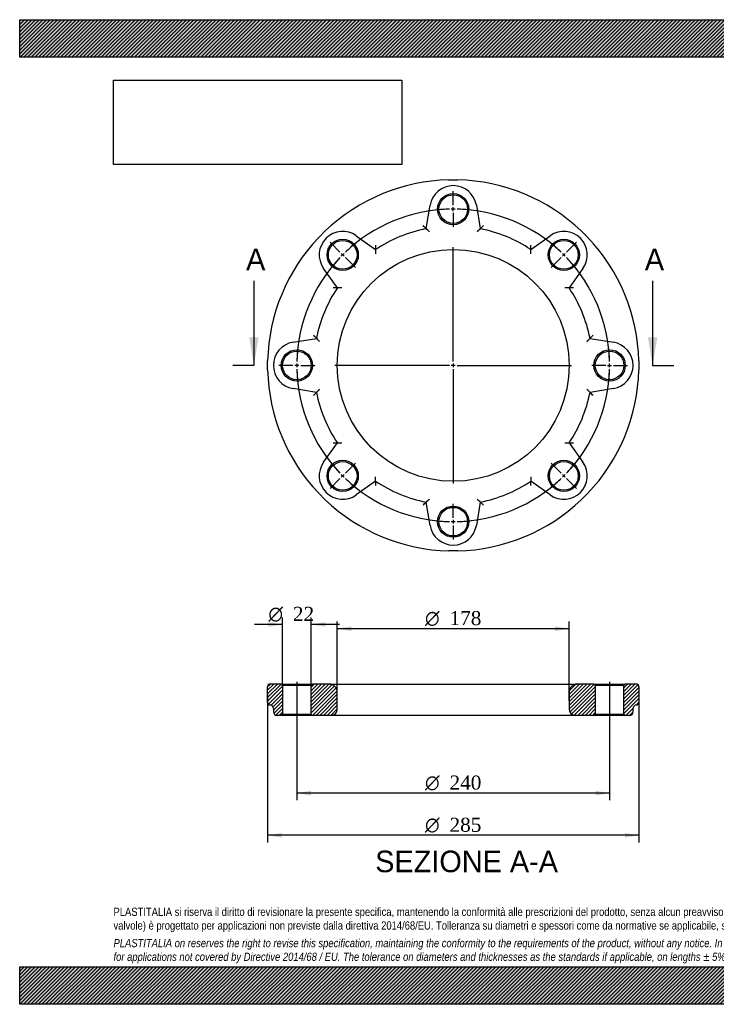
# Model space of a CAD drawing. Header units: millimetres. Extents: x 0 to 1069, y 0 to 756.
# Tile 1 of 2: x 0 to 535, y 0 to 756. Entities that reach past the tile are written whole.
import ezdxf
from ezdxf.enums import TextEntityAlignment as Align
from ezdxf.lldxf.tags import DXFTag

# ---------------------------------------------------------------- set-up
doc = ezdxf.new("R2010")
doc.units = ezdxf.units.MM
doc.header["$LTSCALE"] = 3.6
for name, color, linetype in [('Default', 7, 'Continuous'), ('DV2_Default', 7, 'Continuous'), ('DV3_Default', 7, 'Continuous'), ('FA160B', 7, 'Continuous')]:
    doc.layers.add(name, color=color, linetype=linetype)
doc.styles.add('SEACAD_Solid_Edge_ANSI', font='seans.ttf')
doc.styles.add('SEACAD_Solid_Edge_ANSI1_Symbols', font='semeca1.ttf')
doc.styles.add('SEACAD_Times_New_Roman', font='times.ttf')
tags = doc.linetypes.add('CENTER2', pattern=[28.575, 19.05, -3.175, 3.175, -3.175]).pattern_tags.tags
tags[10:11] = [DXFTag(74, 4), DXFTag(75, 0), DXFTag(340, '0'), DXFTag(46, 0.0), DXFTag(50, 0.0), DXFTag(44, 0.0), DXFTag(45, 0.0)]
tags[8:9] = [DXFTag(74, 4), DXFTag(75, 0), DXFTag(340, '0'), DXFTag(46, 0.0), DXFTag(50, 0.0), DXFTag(44, 0.0), DXFTag(45, 0.0)]
tags[6:7] = [DXFTag(74, 4), DXFTag(75, 0), DXFTag(340, '0'), DXFTag(46, 0.0), DXFTag(50, 0.0), DXFTag(44, 0.0), DXFTag(45, 0.0)]
tags[4:5] = [DXFTag(74, 4), DXFTag(75, 0), DXFTag(340, '0'), DXFTag(46, 0.0), DXFTag(50, 0.0), DXFTag(44, 0.0), DXFTag(45, 0.0)]
tags = doc.linetypes.add('HIDDEN2', pattern=[4.7625, 3.175, -1.5875]).pattern_tags.tags
tags[6:7] = [DXFTag(74, 4), DXFTag(75, 0), DXFTag(340, '0'), DXFTag(46, 0.0), DXFTag(50, 0.0), DXFTag(44, 0.0), DXFTag(45, 0.0)]
tags[4:5] = [DXFTag(74, 4), DXFTag(75, 0), DXFTag(340, '0'), DXFTag(46, 0.0), DXFTag(50, 0.0), DXFTag(44, 0.0), DXFTag(45, 0.0)]
picture_1 = doc.add_image_def('image1.jpg', size_in_pixel=(4302, 1260))

# ---------------------------------------------------------------- blocks, each defined once
blk = doc.blocks.new('SE1')
at = {"layer": 'Default', "color": 7, "linetype": 'CENTER2'}
for start, end in [(91.43239, 133.56761), (46.43239, 88.56761), (136.43239, 178.56761), (1.43239, 43.56761), (181.43239, 223.56761), (316.43239, 358.56761), (226.43239, 268.56761), (271.43239, 313.56761)]:
    blk.add_arc((332.72, 490.58), 120, start, end, dxfattribs=at)
at = {"layer": 'DV2_Default', "color": 7, "linetype": 'CENTER2'}
for p, q in [((332.72, 613.58), (332.72, 624.33)), ((245.75, 577.55), (238.15, 585.15)), ((419.7, 577.55), (427.3, 585.15)), ((332.72, 493.58), (332.72, 581.33)), ((332.72, 492.08), (332.72, 489.08)), ((209.72, 490.58), (198.97, 490.58)), ((329.72, 490.58), (241.97, 490.58)), ((334.22, 490.58), (331.22, 490.58)), ((332.72, 487.58), (332.72, 399.83)), ((335.72, 490.58), (423.47, 490.58)), ((455.72, 490.58), (465.47, 490.58)), ((455.72, 490.58), (466.47, 490.58)), ((245.75, 403.6), (238.15, 396)), ((419.7, 403.6), (427.3, 396)), ((332.72, 367.58), (332.72, 356.83))]:
    blk.add_line(p, q, dxfattribs=at)
at = {"layer": 'DV2_Default', "color": 7, "linetype": 'HIDDEN2'}
for p, q in [((332.72, 609.08), (332.72, 612.08)), ((332.72, 607.58), (332.72, 596.83)), ((248.93, 574.37), (246.81, 576.49)), ((416.52, 574.37), (418.64, 576.49)), ((249.99, 573.31), (257.59, 565.71)), ((415.46, 573.31), (407.85, 565.71)), ((214.22, 490.58), (211.22, 490.58)), ((215.72, 490.58), (226.47, 490.58)), ((449.72, 490.58), (438.97, 490.58)), ((449.72, 490.58), (439.97, 490.58)), ((451.22, 490.58), (454.22, 490.58)), ((451.22, 490.58), (454.22, 490.58)), ((249.99, 407.85), (257.59, 415.45)), ((415.46, 407.85), (407.85, 415.45)), ((248.93, 406.79), (246.81, 404.66)), ((416.52, 406.79), (418.64, 404.66)), ((332.72, 373.58), (332.72, 384.33)), ((332.72, 372.08), (332.72, 369.08))]:
    blk.add_line(p, q, dxfattribs=at)
at = {"layer": 'DV2_Default', "color": 7, "linetype": 'CENTER2'}
for start, end in [(91.43239, 96.56514), (89.2838, 90.7162), (83.43486, 88.56761), (128.43486, 133.56761), (46.43239, 51.56514), (134.2838, 135.7162), (44.2838, 45.7162), (136.43239, 141.56514), (38.43486, 43.56761), (173.43486, 178.56761), (1.43239, 6.56514), (1.43239, 6.08768), (179.2838, 180.7162), (359.2838, 0.7162), (359.2838, 0.7162), (181.43239, 186.56514), (353.43486, 358.56761), (353.91232, 358.56761), (218.43486, 223.56761), (316.43239, 321.56514), (224.2838, 225.7162), (226.43239, 231.56514), (308.43486, 313.56761), (314.2838, 315.7162), (263.43486, 268.56761), (269.2838, 270.7162), (271.43239, 276.56514)]:
    blk.add_arc((332.72, 490.58), 120, start, end, dxfattribs=at)
at = {"layer": 'FA160B', "color": 7, "linetype": 'Continuous'}
for p, q in [((329.2, 633.03), (336.25, 633.03)), ((311.98, 595.55), (314.97, 613.53)), ((350.48, 613.53), (353.47, 595.55)), ((229.5, 588.82), (234.48, 593.8)), ((258.34, 590.08), (273.17, 579.47)), ((392.28, 579.47), (407.11, 590.08)), ((430.96, 593.8), (435.95, 588.82)), ((243.83, 550.13), (233.23, 564.97)), ((432.22, 564.97), (421.62, 550.13)), ((209.77, 508.33), (227.76, 511.33)), ((437.69, 511.33), (455.68, 508.33)), ((190.27, 487.05), (190.27, 494.1)), ((475.18, 494.1), (475.18, 487.05)), ((227.76, 469.83), (209.77, 472.82)), ((455.68, 472.82), (437.69, 469.83)), ((233.23, 416.19), (243.83, 431.03)), ((421.62, 431.03), (432.22, 416.19)), ((273.17, 401.68), (258.34, 391.08)), ((407.11, 391.08), (392.28, 401.68)), ((234.48, 387.35), (229.5, 392.34)), ((314.97, 367.62), (311.98, 385.61)), ((353.47, 385.61), (350.48, 367.62)), ((435.95, 392.34), (430.96, 387.35)), ((336.25, 348.12), (329.2, 348.12))]:
    blk.add_line(p, q, dxfattribs=at)
for centre, radius in [((332.72, 610.58), 12), ((332.72, 610.58), 11), ((247.87, 575.43), 12), ((247.87, 575.43), 11), ((417.58, 575.43), 12), ((417.58, 575.43), 11), ((332.72, 490.58), 89), ((212.72, 490.58), 12), ((212.72, 490.58), 11), ((452.72, 490.58), 12), ((452.72, 490.58), 11), ((247.87, 405.73), 12), ((247.87, 405.73), 11), ((417.58, 405.73), 12), ((417.58, 405.73), 11), ((332.72, 370.58), 12), ((332.72, 370.58), 11)]:
    blk.add_circle(centre, radius, dxfattribs=at)
for centre, radius, start, end in [((332.72, 490.58), 142.5, 91.41706, 133.58294), ((332.72, 610.58), 18, 9.44938, 170.55062), ((332.72, 490.58), 142.5, 46.41706, 88.58294), ((45.03, 320.39), 383.37, 45.86773, 46.36603), ((247.87, 575.43), 18, 54.44938, 215.55062), ((332.72, 490.58), 107, 101.18156, 123.81844), ((55.18, 330.86), 368.79, 45.34657, 45.86779), ((610.27, 330.86), 368.79, 134.13221, 134.65343), ((332.72, 490.58), 107, 56.18156, 78.81844), ((417.58, 575.43), 18, 324.44938, 125.55062), ((332.72, 490.58), 142.5, 136.41706, 178.58294), ((8.95, 573.67), 383.37, 0.86773, 1.36603), ((332.72, 490.58), 142.5, 1.41706, 43.58294), ((332.72, 490.58), 107, 146.18156, 168.81844), ((249.41, 181.38), 368.79, 90.34657, 90.86779), ((416.04, 181.38), 368.79, 89.13221, 89.65343), ((332.72, 490.58), 107, 11.18156, 33.81844), ((415.81, 166.8), 383.37, 88.63397, 89.13227), ((212.72, 490.58), 18, 99.44938, 260.55062), ((162.53, 778.28), 383.37, 315.86773, 316.36603), ((452.72, 490.58), 18, 279.44938, 80.55062), ((332.72, 490.58), 142.5, 181.41706, 223.58294), ((332.72, 490.58), 142.5, 316.41706, 358.58294), ((332.72, 490.58), 107, 191.18156, 213.81844), ((332.72, 490.58), 107, 326.18156, 348.81844), ((162.53, 202.88), 383.37, 43.63397, 44.13227), ((249.41, 799.77), 368.79, 269.13221, 269.65343), ((416.04, 799.77), 368.79, 270.34657, 270.86779), ((415.81, 814.35), 383.37, 270.86773, 271.36603), ((247.87, 405.73), 18, 144.44938, 305.55062), ((417.58, 405.73), 18, 234.44938, 35.55062), ((332.72, 490.58), 107, 236.18156, 258.81844), ((332.72, 490.58), 107, 281.18156, 303.81844), ((8.95, 407.49), 383.37, 358.63397, 359.13227), ((332.72, 490.58), 142.5, 226.41706, 268.58294), ((45.03, 660.77), 383.37, 313.63397, 314.13227), ((55.18, 650.3), 368.79, 314.13221, 314.65343), ((332.72, 490.58), 142.5, 271.41706, 313.58294), ((610.27, 650.3), 368.79, 225.34657, 225.86779), ((332.72, 370.58), 18, 189.44938, 350.55062)]:
    blk.add_arc(centre, radius, start, end, dxfattribs=at)
for points, knots in [([(353.47, 595.55), (353.47, 595.55), (353.49, 595.57), (353.57, 595.64), (353.62, 595.69), (353.76, 595.83), (353.85, 595.91), (354.04, 596.09), (354.14, 596.2), (354.49, 596.53), (354.75, 596.78), (355.17, 597.18), (355.3, 597.31), (355.59, 597.58), (355.73, 597.72), (355.88, 597.86)], [0, 0, 0, 0, 0.125, 0.125, 0.25, 0.25, 0.375, 0.375, 0.5, 0.5, 0.75, 0.75, 0.875, 0.875, 1, 1, 1, 1]), ([(273.17, 579.47), (273.17, 579.47), (273.17, 579.5), (273.17, 579.6), (273.18, 579.68), (273.18, 579.87), (273.18, 579.99), (273.18, 580.26), (273.19, 580.41), (273.2, 580.89), (273.2, 581.25), (273.22, 581.82), (273.22, 582.02), (273.23, 582.41), (273.23, 582.61), (273.24, 582.81)], [0, 0, 0, 0, 0.125, 0.125, 0.25, 0.25, 0.375, 0.375, 0.5, 0.5, 0.75, 0.75, 0.875, 0.875, 1, 1, 1, 1]), ([(273.17, 579.47), (273.17, 579.47), (273.17, 579.45), (273.17, 579.34), (273.17, 579.27), (273.17, 579.07), (273.16, 578.95), (273.16, 578.68), (273.16, 578.53), (273.15, 578.05), (273.15, 577.69), (273.14, 577.11), (273.14, 576.92), (273.14, 576.62), (273.14, 576.52), (273.14, 576.32), (273.14, 576.22), (273.14, 576.12)], [0, 0, 0, 0, 0.125, 0.125, 0.25, 0.25, 0.375, 0.375, 0.5, 0.5, 0.75, 0.75, 0.875, 0.875, 0.9375, 0.9375, 1, 1, 1, 1]), ([(392.31, 576.12), (392.31, 576.22), (392.31, 576.32), (392.31, 576.52), (392.31, 576.62), (392.31, 576.92), (392.31, 577.11), (392.3, 577.69), (392.3, 578.05), (392.29, 578.53), (392.29, 578.68), (392.28, 578.95), (392.28, 579.07), (392.28, 579.27), (392.28, 579.34), (392.28, 579.45), (392.28, 579.47), (392.28, 579.47)], [0, 0, 0, 0, 0.0625, 0.0625, 0.125, 0.125, 0.25, 0.25, 0.5, 0.5, 0.625, 0.625, 0.75, 0.75, 0.875, 0.875, 1, 1, 1, 1]), ([(243.83, 550.13), (243.83, 550.13), (243.8, 550.13), (243.7, 550.13), (243.62, 550.13), (243.43, 550.12), (243.31, 550.12), (243.04, 550.12), (242.9, 550.12), (242.41, 550.11), (242.05, 550.1), (241.48, 550.09), (241.29, 550.08), (240.89, 550.07), (240.69, 550.07), (240.49, 550.07)], [0, 0, 0, 0, 0.125, 0.125, 0.25, 0.25, 0.375, 0.375, 0.5, 0.5, 0.75, 0.75, 0.875, 0.875, 1, 1, 1, 1]), ([(225.44, 513.73), (225.58, 513.59), (225.72, 513.44), (225.99, 513.16), (226.12, 513.02), (226.52, 512.61), (226.77, 512.34), (227.11, 512), (227.21, 511.89), (227.39, 511.7), (227.48, 511.62), (227.61, 511.48), (227.67, 511.42), (227.74, 511.35), (227.76, 511.33), (227.76, 511.33)], [0, 0, 0, 0, 0.125, 0.125, 0.25, 0.25, 0.5, 0.5, 0.625, 0.625, 0.75, 0.75, 0.875, 0.875, 1, 1, 1, 1]), ([(227.76, 511.33), (227.76, 511.33), (227.77, 511.31), (227.85, 511.23), (227.9, 511.18), (228.04, 511.04), (228.12, 510.95), (228.31, 510.76), (228.41, 510.65), (228.75, 510.31), (229, 510.05), (229.41, 509.64), (229.54, 509.5), (229.75, 509.29), (229.82, 509.22), (229.96, 509.07), (230.03, 509), (230.1, 508.93)], [0, 0, 0, 0, 0.125, 0.125, 0.25, 0.25, 0.375, 0.375, 0.5, 0.5, 0.75, 0.75, 0.875, 0.875, 0.9375, 0.9375, 1, 1, 1, 1]), ([(435.35, 508.93), (435.42, 509), (435.49, 509.07), (435.63, 509.22), (435.7, 509.29), (435.91, 509.5), (436.04, 509.64), (436.45, 510.05), (436.7, 510.31), (437.04, 510.65), (437.14, 510.76), (437.33, 510.95), (437.41, 511.04), (437.55, 511.18), (437.6, 511.23), (437.67, 511.31), (437.69, 511.33), (437.69, 511.33)], [0, 0, 0, 0, 0.0625, 0.0625, 0.125, 0.125, 0.25, 0.25, 0.5, 0.5, 0.625, 0.625, 0.75, 0.75, 0.875, 0.875, 1, 1, 1, 1]), ([(225.44, 467.43), (225.58, 467.57), (225.72, 467.71), (225.99, 468), (226.12, 468.14), (226.52, 468.55), (226.77, 468.81), (227.11, 469.16), (227.21, 469.26), (227.39, 469.46), (227.48, 469.54), (227.61, 469.68), (227.67, 469.74), (227.74, 469.81), (227.76, 469.83), (227.76, 469.83)], [0, 0, 0, 0, 0.125, 0.125, 0.25, 0.25, 0.5, 0.5, 0.625, 0.625, 0.75, 0.75, 0.875, 0.875, 1, 1, 1, 1]), ([(227.76, 469.83), (227.76, 469.83), (227.77, 469.85), (227.85, 469.92), (227.9, 469.98), (228.04, 470.12), (228.12, 470.2), (228.31, 470.4), (228.41, 470.5), (228.75, 470.85), (229, 471.11), (229.41, 471.52), (229.54, 471.66), (229.75, 471.87), (229.82, 471.94), (229.96, 472.08), (230.03, 472.16), (230.1, 472.23)], [0, 0, 0, 0, 0.125, 0.125, 0.25, 0.25, 0.375, 0.375, 0.5, 0.5, 0.75, 0.75, 0.875, 0.875, 0.9375, 0.9375, 1, 1, 1, 1]), ([(435.35, 472.23), (435.42, 472.16), (435.49, 472.08), (435.63, 471.94), (435.7, 471.87), (435.91, 471.66), (436.04, 471.52), (436.45, 471.11), (436.7, 470.85), (437.04, 470.5), (437.14, 470.4), (437.33, 470.2), (437.41, 470.12), (437.55, 469.98), (437.6, 469.92), (437.67, 469.85), (437.69, 469.83), (437.69, 469.83)], [0, 0, 0, 0, 0.0625, 0.0625, 0.125, 0.125, 0.25, 0.25, 0.5, 0.5, 0.625, 0.625, 0.75, 0.75, 0.875, 0.875, 1, 1, 1, 1]), ([(240.49, 431.09), (240.69, 431.09), (240.89, 431.08), (241.29, 431.07), (241.48, 431.07), (242.05, 431.06), (242.41, 431.05), (242.9, 431.04), (243.04, 431.04), (243.31, 431.03), (243.43, 431.03), (243.62, 431.03), (243.7, 431.03), (243.8, 431.03), (243.83, 431.03), (243.83, 431.03)], [0, 0, 0, 0, 0.125, 0.125, 0.25, 0.25, 0.5, 0.5, 0.625, 0.625, 0.75, 0.75, 0.875, 0.875, 1, 1, 1, 1]), ([(273.17, 401.68), (273.17, 401.68), (273.17, 401.71), (273.17, 401.81), (273.17, 401.89), (273.17, 402.09), (273.16, 402.2), (273.16, 402.47), (273.16, 402.62), (273.15, 403.11), (273.15, 403.47), (273.14, 404.05), (273.14, 404.24), (273.14, 404.54), (273.14, 404.64), (273.14, 404.84), (273.14, 404.94), (273.14, 405.04)], [0, 0, 0, 0, 0.125, 0.125, 0.25, 0.25, 0.375, 0.375, 0.5, 0.5, 0.75, 0.75, 0.875, 0.875, 0.9375, 0.9375, 1, 1, 1, 1]), ([(273.24, 398.35), (273.23, 398.55), (273.23, 398.75), (273.22, 399.14), (273.22, 399.33), (273.2, 399.91), (273.2, 400.27), (273.19, 400.75), (273.18, 400.9), (273.18, 401.16), (273.18, 401.28), (273.18, 401.47), (273.17, 401.55), (273.17, 401.66), (273.17, 401.68), (273.17, 401.68)], [0, 0, 0, 0, 0.125, 0.125, 0.25, 0.25, 0.5, 0.5, 0.625, 0.625, 0.75, 0.75, 0.875, 0.875, 1, 1, 1, 1]), ([(392.31, 405.04), (392.31, 404.94), (392.31, 404.84), (392.31, 404.64), (392.31, 404.54), (392.31, 404.24), (392.31, 404.05), (392.3, 403.47), (392.3, 403.11), (392.29, 402.62), (392.29, 402.47), (392.28, 402.2), (392.28, 402.09), (392.28, 401.89), (392.28, 401.81), (392.28, 401.71), (392.28, 401.68), (392.28, 401.68)], [0, 0, 0, 0, 0.0625, 0.0625, 0.125, 0.125, 0.25, 0.25, 0.5, 0.5, 0.625, 0.625, 0.75, 0.75, 0.875, 0.875, 1, 1, 1, 1]), ([(355.88, 383.3), (355.73, 383.44), (355.59, 383.57), (355.3, 383.84), (355.17, 383.98), (354.75, 384.37), (354.49, 384.63), (354.14, 384.96), (354.04, 385.06), (353.85, 385.25), (353.76, 385.33), (353.62, 385.47), (353.57, 385.52), (353.49, 385.59), (353.47, 385.61), (353.47, 385.61)], [0, 0, 0, 0, 0.125, 0.125, 0.25, 0.25, 0.5, 0.5, 0.625, 0.625, 0.75, 0.75, 0.875, 0.875, 1, 1, 1, 1])]:
    blk.add_open_spline(points, degree=3, knots=knots, dxfattribs=at)
blk = doc.blocks.new('SE3')
at = {"color": 7, "linetype": 'Continuous', "style": 'SEACAD_Solid_Edge_ANSI'}
blk.add_text('A', height=16.56, dxfattribs=at).set_placement((173.76, 580.22), align=Align.TOP_LEFT)
blk = doc.blocks.new('SE4')
at = {"color": 7, "linetype": 'Continuous', "style": 'SEACAD_Solid_Edge_ANSI'}
blk.add_text('A', height=16.56, dxfattribs=at).set_placement((479.76, 580.22), align=Align.TOP_LEFT)
blk = doc.blocks.new('SEANNOT_GROUP')
at = {"linetype": 'Continuous'}
blk.add_hatch(color=7, dxfattribs=at).paths.add_polyline_path([(176.12, 512.18), (179.72, 490.58), (183.32, 512.18)])
at = {"color": 7, "linetype": 'Continuous'}
blk.add_lwpolyline([(179.72, 555.38), (179.72, 490.58)], dxfattribs=at)
blk = doc.blocks.new('SEANNOT_GROUP1')
at = {"linetype": 'Continuous'}
blk.add_hatch(color=7, dxfattribs=at).paths.add_polyline_path([(482.12, 512.18), (485.72, 490.58), (489.32, 512.18)])
at = {"color": 7, "linetype": 'Continuous'}
blk.add_lwpolyline([(485.72, 555.38), (485.72, 490.58)], dxfattribs=at)
blk = doc.blocks.new('SE2')
at = {"layer": 'Default', "color": 7, "linetype": 'CENTER2'}
for p, q in [((179.72, 490.58), (163.52, 490.58)), ((485.72, 490.58), (501.92, 490.58))]:
    blk.add_line(p, q, dxfattribs=at)
at = {"layer": 'Default'}
for name in ['SE3', 'SE4', 'SEANNOT_GROUP', 'SEANNOT_GROUP1']:
    blk.add_blockref(name, (0, 0), dxfattribs=at)
blk = doc.blocks.new('SE5')
at = {"layer": 'FA160B', "linetype": 'Continuous'}
h = blk.add_hatch(dxfattribs=at)
h.set_pattern_fill('LINE', scale=0.62992, angle=45, style=0)
edge = h.paths.add_edge_path()
edge.add_arc((197.47, 224.59), 2.75, 180, 270)
edge.add_line((197.47, 221.84), (200.72, 221.84))
edge.add_line((200.72, 221.84), (201.72, 222.84))
edge.add_line((201.72, 222.84), (201.72, 244.84))
edge.add_line((201.72, 244.84), (200.72, 245.84))
edge.add_line((200.72, 245.84), (192.22, 245.84))
edge.add_arc((192.22, 243.84), 2, 90, 180)
edge.add_line((190.22, 243.84), (190.22, 231.84))
edge.add_arc((192.22, 231.84), 2, 180, 266.98304)
edge.add_arc((191.97, 227.09), 2.75, 0, 86.98304, ccw=False)
edge.add_line((194.72, 227.09), (194.72, 224.59))
h = blk.add_hatch(dxfattribs=at)
h.set_pattern_fill('LINE', scale=0.62992, angle=45, style=0)
edge = h.paths.add_edge_path()
edge.add_arc((239.22, 226.34), 4.5, 270, 360)
edge.add_line((243.72, 226.34), (243.72, 239.84))
edge.add_arc((237.72, 239.84), 6, 0, 90)
edge.add_line((237.72, 245.84), (224.72, 245.84))
edge.add_line((224.72, 245.84), (223.72, 244.84))
edge.add_line((223.72, 244.84), (223.72, 222.84))
edge.add_line((223.72, 222.84), (224.72, 221.84))
edge.add_line((224.72, 221.84), (239.22, 221.84))
h = blk.add_hatch(dxfattribs=at)
h.set_pattern_fill('LINE', scale=0.62992, angle=45, style=0)
edge = h.paths.add_edge_path()
edge.add_line((440.72, 221.84), (441.72, 222.84))
edge.add_line((441.72, 222.84), (441.72, 244.84))
edge.add_line((441.72, 244.84), (440.72, 245.84))
edge.add_line((440.72, 245.84), (427.72, 245.84))
edge.add_arc((427.72, 239.84), 6, 90, 180)
edge.add_line((421.72, 239.84), (421.72, 226.34))
edge.add_arc((426.22, 226.34), 4.5, 180, 270)
edge.add_line((426.22, 221.84), (440.72, 221.84))
h = blk.add_hatch(dxfattribs=at)
h.set_pattern_fill('LINE', scale=0.62992, angle=45, style=0)
edge = h.paths.add_edge_path()
edge.add_arc((467.97, 224.59), 2.75, 270, 360)
edge.add_line((470.72, 224.59), (470.72, 227.09))
edge.add_arc((473.47, 227.09), 2.75, 93.01696, 180, ccw=False)
edge.add_arc((473.22, 231.84), 2, 273.01696, 360)
edge.add_line((475.22, 231.84), (475.22, 243.84))
edge.add_arc((473.22, 243.84), 2, 0, 90)
edge.add_line((473.22, 245.84), (464.72, 245.84))
edge.add_line((464.72, 245.84), (463.72, 244.84))
edge.add_line((463.72, 244.84), (463.72, 222.84))
edge.add_line((463.72, 222.84), (464.72, 221.84))
edge.add_line((464.72, 221.84), (467.97, 221.84))
at = {"layer": 'DV3_Default', "color": 7, "linetype": 'CENTER2'}
for p, q in [((212.72, 247.59), (212.72, 220.09)), ((452.72, 247.59), (452.72, 220.09))]:
    blk.add_line(p, q, dxfattribs=at)
at = {"layer": 'FA160B', "color": 7, "linetype": 'Continuous'}
for p, q in [((190.22, 231.84), (190.22, 243.84)), ((200.72, 245.84), (192.22, 245.84)), ((200.72, 245.84), (224.72, 245.84)), ((200.72, 245.84), (201.72, 244.84)), ((223.72, 244.84), (201.72, 244.84)), ((201.72, 244.84), (201.72, 222.84)), ((223.72, 244.84), (224.72, 245.84)), ((223.72, 222.84), (223.72, 244.84)), ((237.72, 245.84), (224.72, 245.84)), ((237.72, 245.84), (427.72, 245.84)), ((440.72, 245.84), (427.72, 245.84)), ((440.72, 245.84), (464.72, 245.84)), ((440.72, 245.84), (441.72, 244.84)), ((463.72, 244.84), (441.72, 244.84)), ((441.72, 244.84), (441.72, 222.84)), ((463.72, 244.84), (464.72, 245.84)), ((463.72, 222.84), (463.72, 244.84)), ((473.22, 245.84), (464.72, 245.84)), ((475.22, 243.84), (475.22, 231.84)), ((243.72, 226.34), (243.72, 239.84)), ((421.72, 239.84), (421.72, 226.34)), ((194.72, 227.09), (194.72, 224.59)), ((470.72, 224.59), (470.72, 227.09)), ((200.72, 221.84), (197.47, 221.84)), ((201.72, 222.84), (200.72, 221.84)), ((224.72, 221.84), (200.72, 221.84)), ((201.72, 222.84), (223.72, 222.84)), ((224.72, 221.84), (223.72, 222.84)), ((239.22, 221.84), (224.72, 221.84)), ((426.22, 221.84), (239.22, 221.84)), ((440.72, 221.84), (426.22, 221.84)), ((441.72, 222.84), (440.72, 221.84)), ((464.72, 221.84), (440.72, 221.84)), ((441.72, 222.84), (463.72, 222.84)), ((464.72, 221.84), (463.72, 222.84)), ((467.97, 221.84), (464.72, 221.84))]:
    blk.add_line(p, q, dxfattribs=at)
for centre, radius, start, end in [((192.22, 243.84), 2, 90, 180), ((237.72, 239.84), 6, 0, 90), ((427.72, 239.84), 6, 90, 180), ((473.22, 243.84), 2, 0, 90), ((192.22, 231.84), 2, 180, 266.98304), ((191.97, 227.09), 2.75, 0, 86.98304), ((473.47, 227.09), 2.75, 93.01696, 180), ((473.22, 231.84), 2, 273.01696, 360), ((197.47, 224.59), 2.75, 180, 270), ((239.22, 226.34), 4.5, 270, 0), ((426.22, 226.34), 4.5, 180, 270), ((467.97, 224.59), 2.75, 270, 0)]:
    blk.add_arc(centre, radius, start, end, dxfattribs=at)
blk = doc.blocks.new('GDimGGroup')
at = {"layer": 'Default', "linetype": 'Continuous'}
for points in [[(190.92, 293.48), (190.92, 289.88), (201.72, 291.68)], [(234.52, 293.48), (223.72, 291.68), (234.52, 289.88)]]:
    blk.add_hatch(color=7, dxfattribs=at).paths.add_polyline_path(points)
at = {"layer": 'Default', "color": 7, "linetype": 'Continuous'}
for p, q in [((201.72, 244.84), (201.72, 297.08)), ((223.72, 244.84), (223.72, 297.08)), ((201.72, 291.68), (180.12, 291.68)), ((245.32, 291.68), (223.72, 291.68))]:
    blk.add_line(p, q, dxfattribs=at)
for s, style, p in [('O', 'SEACAD_Solid_Edge_ANSI1_Symbols', (190.87, 305.18)), ('22', 'SEACAD_Times_New_Roman', (209.67, 305.18))]:
    blk.add_text(s, height=10.8, dxfattribs=dict(at, style=style)).set_placement(p, align=Align.TOP_LEFT)
blk = doc.blocks.new('GDimGGroup1')
at = {"layer": 'Default', "linetype": 'Continuous'}
for points in [[(223.52, 160.35), (223.52, 163.95), (212.72, 162.15)], [(441.92, 160.35), (452.72, 162.15), (441.92, 163.95)]]:
    blk.add_hatch(color=7, dxfattribs=at).paths.add_polyline_path(points)
at = {"layer": 'Default', "color": 7, "linetype": 'Continuous'}
for p, q in [((212.72, 221.84), (212.72, 156.75)), ((452.72, 221.84), (452.72, 156.75)), ((452.72, 162.15), (212.72, 162.15))]:
    blk.add_line(p, q, dxfattribs=at)
for s, style, p in [('O', 'SEACAD_Solid_Edge_ANSI1_Symbols', (311.04, 175.65)), ('240', 'SEACAD_Times_New_Roman', (329.84, 175.65))]:
    blk.add_text(s, height=10.8, dxfattribs=dict(at, style=style)).set_placement(p, align=Align.TOP_LEFT)
blk = doc.blocks.new('GDimGGroup2')
at = {"layer": 'Default', "linetype": 'Continuous'}
for points in [[(254.52, 290.21), (243.72, 288.41), (254.52, 286.61)], [(410.92, 290.21), (410.92, 286.61), (421.72, 288.41)]]:
    blk.add_hatch(color=7, dxfattribs=at).paths.add_polyline_path(points)
at = {"layer": 'Default', "color": 7, "linetype": 'Continuous'}
for p, q in [((243.72, 233.09), (243.72, 293.81)), ((421.72, 288.41), (243.72, 288.41)), ((421.72, 233.09), (421.72, 293.81))]:
    blk.add_line(p, q, dxfattribs=at)
for s, style, p in [('O', 'SEACAD_Solid_Edge_ANSI1_Symbols', (311.04, 301.91)), ('178', 'SEACAD_Times_New_Roman', (329.84, 301.91))]:
    blk.add_text(s, height=10.8, dxfattribs=dict(at, style=style)).set_placement(p, align=Align.TOP_LEFT)
blk = doc.blocks.new('GDimGGroup3')
at = {"layer": 'Default', "linetype": 'Continuous'}
for points in [[(201.02, 127.95), (201.02, 131.55), (190.22, 129.75)], [(464.42, 127.95), (475.22, 129.75), (464.42, 131.55)]]:
    blk.add_hatch(color=7, dxfattribs=at).paths.add_polyline_path(points)
at = {"layer": 'Default', "color": 7, "linetype": 'Continuous'}
for p, q in [((190.22, 237.84), (190.22, 124.35)), ((475.22, 237.84), (475.22, 124.35)), ((475.22, 129.75), (190.22, 129.75))]:
    blk.add_line(p, q, dxfattribs=at)
for s, style, p in [('O', 'SEACAD_Solid_Edge_ANSI1_Symbols', (311.04, 143.25)), ('285', 'SEACAD_Times_New_Roman', (329.84, 143.25))]:
    blk.add_text(s, height=10.8, dxfattribs=dict(at, style=style)).set_placement(p, align=Align.TOP_LEFT)

msp = doc.modelspace()

# ---------------------------------------------------------------- hatches: boundary and pattern name
at = {"layer": 'Default', "linetype": 'Continuous'}
h = msp.add_hatch(dxfattribs=at)
h.set_pattern_fill('LINE', scale=0.629921, angle=45, style=0)
h.paths.add_polyline_path([(1069.2, 727.2), (1069.2, 756), (0, 756), (0, 727.2)])
for points in [[(1069.2, 727.2), (1069.2, 756), (0, 756), (0, 727.2)], [(1069.2, 0), (1069.2, 28.8), (0, 28.8), (0, 0)]]:
    msp.add_hatch(color=7, dxfattribs=at).paths.add_polyline_path(points)
h = msp.add_hatch(dxfattribs=at)
h.set_pattern_fill('LINE', scale=0.629921, angle=45, style=0)
h.paths.add_polyline_path([(1069.2, 0), (1069.2, 28.8), (0, 28.8), (0, 0)])

# ---------------------------------------------------------------- linework, layer by layer
at = {"layer": 'Default', "color": 7, "linetype": 'Continuous'}
for p, q in [((0, 756), (1069.2, 756)), ((0, 727.2), (0, 756)), ((1069.2, 727.2), (0, 727.2)), ((0, 28.8), (1069.2, 28.8)), ((0, 0), (0, 28.8)), ((1069.2, 0), (0, 0))]:
    msp.add_line(p, q, dxfattribs=at)

# ---------------------------------------------------------------- block references
at = {"layer": 'Default'}
for name in ['SE1', 'SE2', 'GDimGGroup', 'GDimGGroup2', 'SE5', 'GDimGGroup3', 'GDimGGroup1']:
    msp.add_blockref(name, (0, 0), dxfattribs=at)

# ---------------------------------------------------------------- texts
at = {"layer": 'Default', "color": 7, "linetype": 'Continuous', "style": 'SEACAD_Solid_Edge_ANSI'}
msp.add_text('SEZIONE A-A', height=16.56, dxfattribs=at).set_placement((272.83, 117.99), align=Align.TOP_LEFT)
at = {"layer": 'Default', "insert": (72, 74.17), "char_height": 6.3, "width": 925.2, "attachment_point": 1}
msp.add_mtext("{\\fArial Narrow|b0||i0||c0|p34;\\C7;\\H6.3;\\W1.;PLASTITALIA si riserva il diritto di revisionare la presente specifica, mantenendo la conformità alle prescrizioni del prodotto, senza alcun preavviso. In caso di assegnazione d'ordine si riserva di compiere una più dettagliata analisi tecnico/qualitativa. Il presente prodotto (ad esclusione delle \\P}{\\fArial Narrow|b0||i0||c0|p34;\\C7;\\H6.3;\\W1.;valvole) è progettato per applicazioni non previste dalla direttiva 2014/68/EU. Tolleranza su diametri e spessori come da normative se applicabile, su lunghezze ±5%, su angoli ±2°, se non diversamente specificato.\\P}{\\fArial Narrow|b0||i0||c0|p34;\\C7;\\H1.8;\\W1.;   \\P}{\\fArial Narrow|b0||i1||c0|p34;\\C7;\\H6.3;\\W1.;PLASTITALIA on reserves the right to revise this specification, maintaining the conformity to the requirements of the product, without any notice. In case of assignation of order on will reserve to make a more detailed analysis technical/qualitative. This product (excluding valves) is designed \\P}{\\fArial Narrow|b0||i1||c0|p34;\\C7;\\H6.3;\\W1.;for applications not covered by Directive 2014/68 / EU. The tolerance on diameters and thicknesses as the standards if applicable, on lengths ± 5%, on angles ± 2 °, unless otherwise indicated.\\P}", dxfattribs=at)

# ---------------------------------------------------------------- pictures from other files: only their frames are drawn
image = msp.add_image(picture_1, insert=(72, 644.77), size_in_units=(221.25, 64.8))
image.dxf.flags = 7

doc.saveas('drawing.dxf')
